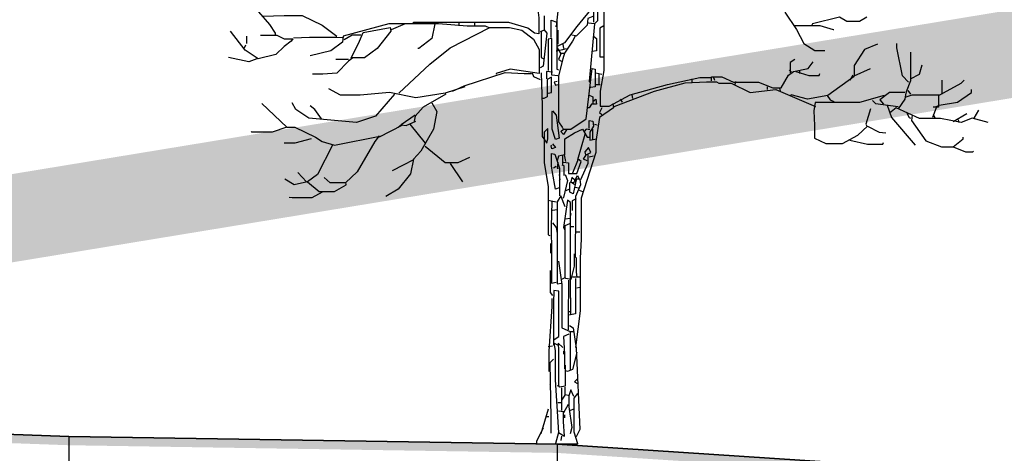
# Model space of a CAD drawing. Header units: metres. Extents: x 173015 to 189682, y 346605 to 348504.
# Tile 163 of 212: x 188937 to 188948, y 348431 to 348436. Entities that reach past the tile are written whole.
import ezdxf

# ---------------------------------------------------------------- set-up
doc = ezdxf.new("R2010")
doc.units = ezdxf.units.M
doc.header["$PDMODE"] = 35
doc.header["$PDSIZE"] = 0.075
for name, color, linetype, lineweight in [('B-ME-GR-BOOM-SD', 252, 'Continuous', 25), ('X-ME-AL-PROFIEL_HUIDIG MAAIVELD-GD', 252, 'Continuous', 0), ('X-XX-AL-DETAIL1-M-B', 252, 'Continuous', 18), ('X-XX-AL-DWARSPROFIEL_PROFIELLIJN MAAIVELD-GD', 8, 'Continuous', 35), ('X-XX-AL-HULPGEOMETRIE-G', 50, 'Continuous', 25)]:
    doc.layers.add(name, color=color, linetype=linetype, lineweight=lineweight)
doc.layers.add('X-ME-AL-PROFIELRASTER-S', color=7, linetype='Continuous')
doc.styles.add('NLCS-ISO-M100-T25', font='NLCS-ISO.ttf', dxfattribs={"height": 0.25})
doc.dimstyles.new('NLCS-M100-T25-PIJL_L3_H2', dxfattribs={"dimscale": 0.1, "dimtxt": 2.5, "dimasz": 2.5, "dimexe": 2, "dimexo": 2, "dimgap": 0.7, "dimtad": 1, "dimdec": 3, "dimzin": 0, "dimdsep": 46, "dimtxsty": 'NLCS-ISO-M100-T25', "dimcen": 0, "dimdle": 2, "dimclrd": 256, "dimclre": 256, "dimclrt": 256, "dimazin": 0, "dimtfac": 1, "dimtdec": 3, "dimtofl": 0, "dimtmove": 0, "dimatfit": 3, "dimfxl": 2, "dimfxlon": 1, "dimtfillclr": 256, "dimtolj": 1, "dimtzin": 0, "dimlwd": -1, "dimlwe": -1, "dimarcsym": 0})

# ---------------------------------------------------------------- blocks, each defined once
blk = doc.blocks.new('SAL-PROFIELRASTER_AANHAAL-D')
at = {"color": 9, "linetype": 'ByBlock', "lineweight": -2, "flags": 128}
blk.add_lwpolyline([(0, 1), (0, 0)], dxfattribs=at)
blk = doc.blocks.new('*D47')
at = {"layer": 'Defpoints', "color": 0, "transparency": 16777216}
for p in [(188917.457, 348443.934), (188917.457, 348425.926), (188943.227, 348425.912)]:
    blk.add_point(p, dxfattribs=at)
at = {"layer": 'X-XX-AL-DETAIL1-M-B', "transparency": 16777216}
for p, q in [((188917.457, 348443.734), (188917.457, 348444.134)), ((188943.227, 348443.734), (188943.227, 348444.134)), ((188942.977, 348443.934), (188917.707, 348443.934))]:
    blk.add_line(p, q, dxfattribs=at)
for points in [[(188917.707, 348443.975), (188917.707, 348443.892), (188917.457, 348443.934)], [(188942.977, 348443.975), (188942.977, 348443.892), (188943.227, 348443.934)]]:
    blk.add_solid(points, dxfattribs=at)
at = {"layer": 'X-XX-AL-DETAIL1-M-B', "transparency": 16777216, "insert": (188930.342, 348444.129), "char_height": 0.25, "attachment_point": 5, "style": 'NLCS-ISO-M100-T25'}
blk.add_mtext('\\A1;Bos', dxfattribs=at)
blk = doc.blocks.new('*D48')
at = {"layer": 'Defpoints', "color": 0, "transparency": 16777216}
for p in [(188943.227, 348443.934), (188948.537, 348430.037), (188943.227, 348425.912)]:
    blk.add_point(p, dxfattribs=at)
at = {"layer": 'X-XX-AL-DETAIL1-M-B', "transparency": 16777216}
for p, q in [((188943.227, 348443.734), (188943.227, 348444.134)), ((188948.537, 348443.734), (188948.537, 348444.134)), ((188948.287, 348443.934), (188943.477, 348443.934))]:
    blk.add_line(p, q, dxfattribs=at)
for points in [[(188943.477, 348443.975), (188943.477, 348443.892), (188943.227, 348443.934)], [(188948.287, 348443.975), (188948.287, 348443.892), (188948.537, 348443.934)]]:
    blk.add_solid(points, dxfattribs=at)
at = {"layer": 'X-XX-AL-DETAIL1-M-B', "transparency": 16777216, "insert": (188945.882, 348444.166), "char_height": 0.25, "attachment_point": 5, "style": 'NLCS-ISO-M100-T25'}
blk.add_mtext('\\A1;Ruigte', dxfattribs=at)
blk = doc.blocks.new('SGR-BOOM_S02_D_ZIJ-D')
at = {"flags": 128}
for points in [[(0.059, 5.364), (0.101, 5.356), (0.387, 5.658), (0.504, 5.785), (0.53, 5.751), (0.479, 5.154), (0.437, 4.994), (0.437, 4.834)], [(0.084, 5.347), (0.05, 5.179), (0.008, 4.784), (0, 4.784)], [(0.563, 5.347), (0.568, 5.23), (0.561, 5.129), (0.554, 4.902), (0.554, 4.28), (0.513, 4.044), (0.513, 3.872), (0.614, 3.872), (0.858, 4.002), (1.286, 4.12), (1.656, 4.2), (1.782, 4.2)], [(-3.54, 5.103), (-3.287, 4.809), (-3.22, 4.708), (-3.22, 4.692)], [(-0.202, 4.977), (-0.193, 4.885), (-0.193, 4.7), (-0.244, 4.708), (-0.319, 4.767), (-0.538, 4.83), (-1.631, 4.83), (-1.64, 4.826)], [(0.437, 5.019), (0.244, 4.784), (0.101, 4.599), (0.017, 4.557)], [(0.483, 4.977), (0.483, 4.851), (0.446, 4.818), (0.378, 4.826)], [(-3.363, 4.906), (-3.119, 4.912), (-2.909, 4.912), (-2.682, 4.801), (-2.514, 4.675)], [(-0.13, 4.91), (-0.13, 4.742), (-0.177, 4.725)], [(0.429, 4.902), (0.37, 4.876), (0.362, 4.801), (0.235, 4.675)], [(2.632, 4.952), (2.766, 4.75), (2.85, 4.591), (2.976, 4.511), (3.094, 4.511)], [(3.573, 4.893), (3.489, 4.843), (3.346, 4.843), (3.262, 4.893), (2.951, 4.818), (2.943, 4.801)], [(-1.665, 4.818), (-1.917, 4.818), (-2.438, 4.675), (-2.447, 4.607), (-2.581, 4.507), (-2.817, 4.448)], [(-2.346, 4.422), (-2.253, 4.616), (-2.211, 4.717), (-1.9, 4.776), (-1.892, 4.734), (-2.051, 4.532), (-2.194, 4.427), (-2.329, 4.427), (-2.379, 4.389), (-2.514, 4.25), (-2.674, 4.24), (-2.791, 4.24)], [(-1.883, 4.75), (-1.724, 4.822), (-1.345, 4.822), (-1.017, 4.792), (-0.807, 4.792), (-0.765, 4.776), (-0.765, 4.767)], [(-1.799, 4.019), (-1.446, 4.355), (-1.211, 4.54), (-0.757, 4.776), (-0.53, 4.776), (-0.387, 4.742), (-0.252, 4.641), (-0.189, 4.523), (-0.189, 4.246), (-0.521, 4.296), (-0.681, 4.246), (-0.681, 4.237)], [(-1.387, 4.818), (-1.421, 4.649), (-1.572, 4.532), (-1.581, 4.532)], [(-1.11, 4.826), (-1.11, 4.792)], [(-0.933, 4.834), (-0.933, 4.801)], [(-0.135, 4.75), (-0.101, 4.708), (-0.143, 4.33), (-0.177, 4.313)], [(-0.05, 4.658), (-0.05, 4.86), (0.013, 4.834), (0.013, 4.296), (0.034, 4.288)], [(0.446, 4.818), (0.387, 4.153), (0.395, 4.145)], [(0.555, 4.792), (0.509, 4.767), (0.509, 4.439), (0.546, 4.439)], [(2.741, 4.797), (3.035, 4.797), (3.187, 4.75), (3.195, 4.75)], [(-3.388, 4.687), (-3.203, 4.687), (-3.119, 4.645), (-3.018, 4.645), (-3.035, 4.616), (-3.119, 4.557), (-3.212, 4.465), (-3.414, 4.414), (-3.565, 4.515), (-3.733, 4.734)], [(-3.548, 4.675), (-3.548, 4.591)], [(-3.01, 4.654), (-2.825, 4.664), (-2.514, 4.664), (-2.447, 4.658)], [(-2.236, 4.687), (-2.337, 4.687), (-2.43, 4.633)], [(-0.164, 4.725), (-0.164, 4.431), (-0.135, 4.414)], [(0.025, 4.221), (-0.042, 4.229), (-0.042, 4.649), (-0.084, 4.641), (-0.084, 4.599), (-0.084, 4.28)], [(0.029, 4.582), (0.029, 4.742)], [(0.185, 4.692), (0.227, 4.683), (0.193, 4.616), (0.101, 4.481), (0.084, 4.414), (0.034, 4.221), (0.034, 3.691), (0.076, 3.632), (0.084, 3.615)], [(0.437, 4.675), (0.471, 4.649), (0.471, 4.507), (0.42, 4.498)], [(-3.573, 4.54), (-3.556, 4.574)], [(0.008, 4.507), (0.084, 4.523), (0.126, 4.532)], [(0.017, 4.54), (0.059, 4.473), (0.034, 4.406), (0.067, 4.389)], [(0.084, 4.582), (0.092, 4.532)], [(3.699, 4.582), (3.548, 4.523), (3.43, 4.338), (3.43, 4.221), (3.615, 4.305)], [(4.053, 4.145), (3.985, 4.221), (3.918, 4.54), (3.918, 4.591)], [(-3.43, 4.414), (-3.523, 4.38), (-3.758, 4.431)], [(0.059, 4.481), (0.101, 4.481)], [(4.078, 4.49), (4.078, 4.162), (4.027, 4.036), (4.019, 4.002), (4.01, 3.952), (3.935, 3.842)], [(-2.379, 4.406), (-2.522, 4.406)], [(0.126, 3.599), (0.092, 3.548), (0.059, 3.582), (0.092, 3.607), (0.177, 3.607), (0.353, 3.725), (0.42, 4.305), (0.454, 4.296), (0.454, 4.095), (0.404, 4.086), (0.395, 4.095)], [(1.791, 4.162), (1.791, 4.208), (1.909, 4.208), (2.043, 4.145), (2.329, 4.145), (2.497, 4.082), (2.59, 4.082), (2.674, 4.229), (2.733, 4.271), (2.901, 4.305), (2.96, 4.38)], [(2.749, 4.406), (2.695, 4.372), (2.695, 4.254)], [(4.078, 4.187), (4.179, 4.237), (4.212, 4.347)], [(-1.185, 4.044), (-1.051, 4.103), (-0.58, 4.259), (-0.362, 4.248), (-0.277, 4.248)], [(-0.269, 4.254), (-0.252, 4.212), (-0.177, 4.179)], [(-0.164, 4.254), (-0.153, 3.876), (-0.153, 3.523), (-0.101, 3.447), (-0.088, 3.498), (-0.088, 3.615), (-0.13, 3.573), (-0.13, 3.22), (-0.084, 2.951), (-0.084, 2.396), (-0.067, 2.388)], [(-0.084, 4.019), (-0.046, 4.027), (-0.046, 4.204), (-0.097, 4.179), (-0.097, 3.977), (-0.135, 3.96), (-0.151, 3.96)], [(-0.034, 4.263), (-0.105, 4.271), (-0.105, 4.187)], [(0.462, 4.254), (0.53, 4.237)], [(0.496, 4.246), (0.496, 4.12)], [(1.564, 4.187), (1.564, 4.145)], [(1.808, 4.212), (1.824, 4.17)], [(2.682, 4.288), (2.707, 4.263)], [(3.43, 4.212), (3.128, 3.994), (2.892, 3.952), (2.707, 4.002), (2.699, 3.994)], [(2.758, 4.271), (2.909, 4.225), (3.027, 4.225), (3.035, 4.246)], [(2.8, 4.28), (2.8, 4.246)], [(3.414, 4.229), (3.38, 4.17)], [(-1.043, 4.095), (-1.27, 4.019), (-1.606, 3.968), (-1.909, 4.027), (-2.245, 3.998), (-2.472, 3.998), (-2.606, 4.069)], [(0.017, 4.153), (-0.017, 4.145), (0, 4.111), (0.025, 4.12)], [(0.462, 4.12), (0.513, 4.12)], [(0.673, 3.868), (1.135, 4.044), (1.488, 4.141), (1.732, 4.151), (1.85, 4.151), (1.875, 4.137), (2.018, 4.137), (2.236, 4.027), (2.531, 4.061), (2.985, 3.868)], [(2.068, 4.153), (2.06, 4.12)], [(2.43, 4.095), (2.43, 4.061)], [(2.573, 4.078), (2.581, 4.044)], [(4.027, 3.977), (4.095, 4.002), (4.414, 4.002), (4.658, 4.137), (4.692, 4.17)], [(4.439, 4.01), (4.439, 4.17)], [(-1.85, 4.01), (-2.068, 3.758), (-2.287, 3.683), (-2.833, 3.733), (-2.985, 3.834), (-3.027, 3.91)], [(-1.261, 4.01), (-1.522, 3.859), (-1.614, 3.758), (-1.623, 3.699)], [(0.378, 4.002), (0.429, 3.977), (0.429, 3.901)], [(0.874, 4.002), (0.883, 3.96)], [(3.775, 3.994), (3.489, 3.914), (3.111, 3.912), (2.981, 3.912), (2.966, 3.817), (2.975, 3.649), (2.975, 3.506), (3.102, 3.443), (3.296, 3.443), (3.472, 3.54), (3.582, 3.641), (3.716, 3.573), (3.792, 3.565)], [(3.119, 3.994), (3.153, 3.943), (3.195, 3.926)], [(4.01, 4.027), (3.834, 4.027), (3.725, 3.943), (3.767, 3.893)], [(4.044, 4.053), (4.078, 4.01)], [(4.397, 3.994), (4.397, 3.859), (4.338, 3.859)], [(4.406, 3.884), (4.616, 3.918), (4.776, 4.027), (4.776, 4.061)], [(-3.372, 3.901), (-3.086, 3.632), (-3.254, 3.573), (-3.489, 3.573), (-3.498, 3.582)], [(-2.69, 3.725), (-2.766, 3.834), (-2.817, 3.876)], [(-1.421, 3.91), (-1.362, 3.809), (-1.404, 3.607), (-1.547, 3.355), (-1.631, 3.262), (-1.665, 3.094), (-1.808, 2.917), (-1.951, 2.833)], [(0.656, 3.901), (0.664, 3.851), (0.504, 3.741), (0.462, 3.464), (0.462, 3.338), (0.294, 2.817), (0.294, 2.346), (0.282, 2.127), (0.282, 1.522), (0.227, 1.101)], [(0.429, 3.926), (0.462, 3.952), (0.471, 3.893), (0.412, 3.893), (0.387, 3.851), (0.37, 3.851)], [(0.53, 3.851), (0.504, 3.8), (0.53, 3.775)], [(0.74, 3.952), (0.765, 3.918)], [(3.262, 3.918), (3.346, 3.918)], [(3.641, 3.935), (3.674, 3.901), (3.935, 3.868)], [(3.809, 3.884), (3.859, 3.741), (4.128, 3.422)], [(4.969, 3.683), (4.784, 3.733), (4.658, 3.683), (4.422, 3.729), (4.33, 3.731), (4.179, 3.731), (3.91, 3.851), (3.834, 3.792)], [(4.372, 3.851), (4.33, 3.741)], [(4.397, 3.876), (4.355, 3.859)], [(-1.614, 3.767), (-1.774, 3.657)], [(-0.034, 3.817), (0.008, 3.767), (0.042, 3.506), (0, 3.489), (-0.038, 3.607), (-0.038, 3.809), (-0.034, 3.817)], [(3.615, 3.842), (3.565, 3.666), (3.573, 3.641)], [(4.036, 3.792), (4.061, 3.741), (4.078, 3.733)], [(4.095, 3.767), (4.086, 3.708), (4.254, 3.472), (4.431, 3.405), (4.565, 3.405), (4.708, 3.346), (4.792, 3.346), (4.801, 3.355)], [(4.338, 3.775), (4.355, 3.741)], [(4.725, 3.783), (4.565, 3.691)], [(4.809, 3.733), (4.86, 3.826)], [(-3.086, 3.632), (-2.993, 3.632), (-2.758, 3.514), (-2.682, 3.464), (-2.539, 3.422), (-2.001, 3.531)], [(-1.766, 3.649), (-2.026, 3.514)], [(-1.808, 3.632), (-1.774, 3.657), (-1.715, 3.649), (-1.606, 3.699)], [(-1.673, 3.666), (-1.497, 3.447)], [(0.387, 3.615), (0.387, 3.708), (0.429, 3.699), (0.437, 3.641), (0.395, 3.573), (0.395, 3.481), (0.471, 3.498)], [(0.446, 3.666), (0.479, 3.657)], [(4.624, 3.716), (4.633, 3.683)], [(-2.026, 3.531), (-2.077, 3.464), (-2.278, 3.119), (-2.413, 2.993), (-2.59, 2.993), (-2.657, 3.052)], [(0.105, 3.313), (0.105, 3.498), (0.219, 3.565), (0.311, 3.607), (0.362, 3.514), (0.387, 3.514)], [(0.336, 3.548), (0.252, 3.254)], [(0.395, 3.599), (0.353, 3.607), (0.328, 3.582)], [(0.425, 3.607), (0.425, 3.489)], [(4.565, 3.405), (4.683, 3.498), (4.683, 3.514)], [(-2.808, 3.498), (-2.993, 3.447), (-3.119, 3.447)], [(-2.564, 3.422), (-2.733, 3.086), (-2.85, 3.002), (-3.002, 2.968), (-3.111, 3.035)], [(-1.497, 3.414), (-1.27, 3.224), (-1.118, 3.224), (-0.984, 3.287)], [(-0.034, 3.439), (0, 3.397), (-0.042, 3.38), (-0.05, 3.414), (-0.042, 3.422)], [(0.362, 3.245), (0.319, 3.262), (0.353, 3.313), (0.404, 3.338), (0.378, 3.397), (0.336, 3.346), (0.345, 3.313)], [(3.38, 3.481), (3.582, 3.435), (3.758, 3.435), (3.767, 3.456)], [(0.042, 2.934), (0, 2.917), (-0.034, 3.111), (-0.046, 3.187), (-0.046, 3.329), (-0.008, 3.321), (0.046, 3.161), (0.046, 2.842)], [(0.118, 3.237), (0.101, 3.313), (0.034, 3.296), (0.017, 3.245)], [(0.08, 3.304), (0.08, 3.195)], [(0.37, 3.313), (0.37, 3.212), (0.286, 3.027)], [(0.437, 3.296), (0.387, 3.287)], [(-1.631, 3.254), (-1.749, 3.195), (-1.875, 3.128)], [(-1.211, 3.212), (-1.068, 3.002)], [(0.008, 3.178), (-0.025, 3.161)], [(0.025, 3.229), (0.017, 3.161), (0.034, 3.161)], [(0.097, 3.077), (0.097, 3.187), (0.076, 3.195)], [(0.092, 3.229), (0.147, 3.22), (0.147, 3.098), (0.244, 3.098), (0.294, 3.237), (0.261, 3.262), (0.193, 3.102)], [(-2.859, 3.002), (-2.96, 3.111)], [(0.042, 3.086), (0.05, 3.027), (0.042, 3.018)], [(0.109, 3.086), (0.135, 3.018), (0.092, 2.825), (0.084, 2.817)], [(0.219, 3.01), (0.252, 3.077), (0.269, 3.035), (0.227, 3.035)], [(-2.85, 3.002), (-2.716, 2.892), (-2.539, 2.892), (-2.405, 2.968), (-2.405, 2.985)], [(0.235, 3.027), (0.202, 2.867), (0.164, 2.884), (0.164, 2.993), (0.177, 3.002)], [(0.219, 3.027), (0.185, 3.052), (0.177, 3.002), (0.219, 2.976)], [(0.227, 3.002), (0.193, 2.993)], [(0.277, 3.035), (0.286, 2.968), (0.227, 2.833), (0.227, 2.472), (0.223, 2.337), (0.223, 2.136), (0.21, 2.136)], [(0.219, 2.943), (0.269, 2.934)], [(-2.682, 2.884), (-2.8, 2.821), (-3.027, 2.821), (-3.06, 2.825)], [(0.109, 2.716), (0.059, 2.842), (0.017, 2.775), (0.017, 2.396), (0.017, 1.925), (0.017, 1.833), (0.067, 1.841)], [(0.16, 2.917), (0.118, 2.901)], [(0.269, 2.909), (0.311, 2.892)], [(-0.084, 2.791), (-0.05, 2.783), (0.008, 2.775)], [(-0.042, 2.775), (-0.05, 2.489), (-0.046, 2.186), (-0.046, 1.841), (0.008, 1.85)], [(0.177, 1.48), (0.172, 1.867), (0.172, 2.766), (0.135, 2.791), (0.092, 2.48), (0.101, 2.455)], [(0.235, 2.808), (0.189, 2.783), (0.189, 2.674)], [(0.017, 2.682), (-0.034, 2.674)], [(0.177, 2.64), (0.168, 2.606)], [(-0.034, 2.531), (0.008, 2.48), (0.017, 2.413)], [(0.16, 2.522), (0.105, 2.497), (0.107, 2.245), (0.107, 1.9), (0.067, 1.883)], [(0.168, 2.581), (0.109, 2.573)], [(0.177, 2.489), (0.21, 2.489)], [(0.235, 2.43), (0.277, 2.43)], [(-0.059, 2.295), (-0.059, 2.186)], [(0.214, 2.178), (0.214, 2.035), (0.177, 1.883), (0.118, 1.892), (0.109, 1.9)], [(0.034, 2.094), (0.071, 1.824), (0.071, 1.328), (0.168, 1.286), (0.168, 0.841)], [(0.235, 2.136), (0.235, 1.967), (0.244, 1.909)], [(-0.063, 1.984), (-0.061, 1.875), (-0.061, 1.732), (-0.034, 1.698)], [(0.147, 1.875), (0.145, 1.438), (0.145, 1.303)], [(0.227, 1.892), (0.227, 1.732), (0.227, 1.488), (0.151, 1.471)], [(0.277, 1.909), (0.193, 1.909)], [(-0.017, 1.194), (0.038, 1.228), (0.036, 1.37), (0.036, 1.749), (-0.021, 1.757), (-0.023, 1.614), (-0.023, 1.16), (-0.025, 1.127)], [(0.277, 1.791), (0.244, 1.782)], [(-0.042, 1.665), (-0.042, 1.572), (-0.076, 1.059), (-0.076, 0.824)], [(0.143, 1.513), (0.177, 1.513)], [(0.151, 1.253), (0.092, 1.228), (0.101, 1.026), (0.101, 0.858)], [(0.16, 1.354), (0.202, 1.328), (0.235, 1.093), (0.277, 0.16), (0.235, 0.076)], [(0.16, 1.286), (0.202, 1.286)], [(0.025, 1.127), (-0.021, 1.152), (-0.006, 1.068), (-0.006, 0.731), (0.034, 0.126), (0, 0)], [(0.084, 1.101), (0.029, 1.152), (0.032, 1.068), (0.032, 0.664), (0.017, 0.656)], [(-0.034, 1.118), (-0.084, 1.11)], [(0.092, 1.059), (0.092, 1.026)], [(0.244, 1.043), (0.193, 0.849), (0.135, 0.824), (0.118, 0.832)], [(-0.025, 0.967), (-0.067, 0.925), (-0.055, 0.294), (-0.055, 0.118)], [(0.109, 0.9), (0.109, 0.656), (0.05, 0.647), (0.034, 0.664)], [(-0.063, 0.782), (-0.063, 0.681), (-0.067, 0.673)], [(0.252, 0.74), (0.219, 0.706), (0.252, 0.689)], [(0.105, 0.647), (0.105, 0.555), (0.067, 0.496)], [(0.067, 0.639), (0.067, 0.378)], [(0.21, 0.538), (0.177, 0.614), (0.151, 0.546), (0.151, 0.42), (0.185, 0.185), (0.168, 0.109)], [(0.252, 0.572), (0.21, 0.521), (0.21, 0.135), (0.252, 0), (0.252, -0.008)], [(0.025, 0.471), (0.059, 0.471)], [(0.109, 0.563), (0.143, 0.555)], [(-0.084, 0.395), (-0.168, 0.109)], [(0.034, 0.126), (0.101, 0.084), (0.092, 0.252), (0.092, 0.362), (0.034, 0.37)], [(0.143, 0.446), (0.092, 0.353)], [(0.21, 0.395), (0.168, 0.378)], [(-0.109, 0.311), (-0.076, 0.311)], [(0.101, 0.328), (0.101, 0.294)], [(-0.143, 0.177), (-0.219, 0.025)], [(0.067, 0.084), (0.059, 0.034)]]:
    blk.add_lwpolyline(points, dxfattribs=at)
at = {"ltscale": 0.1, "flags": 128}
for points in [[(-0.219, 0.025), (-0.219, -0.008)], [(0.252, -0.008), (-0.219, -0.008)]]:
    blk.add_lwpolyline(points, dxfattribs=at)

msp = doc.modelspace()

# ---------------------------------------------------------------- hatches: boundary and pattern name
at = {"layer": 'X-ME-AL-PROFIEL_HUIDIG MAAIVELD-GD'}
h = msp.add_hatch(dxfattribs=at)
h.set_pattern_fill('AGR-MAAIVELD', color=256, scale=0.05, pattern_type=2)
h.set_pattern_definition([(45, (2170.6824, 91.25903), (-0.25000007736, 0.25000007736), []), (45, (2170.6467, 91.29474), (0, 0.50000015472), [0.3535535, -0.3535535]), (45, (2170.611, 91.33046), (0, 0.50000015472), [0.3535535, -0.3535535]), (45, (2170.57477, 91.36667), (0, 0.50000015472), [0.3535535, -0.3535535]), (45, (2170.53956, 91.4019), (0, 0.50000015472), [0.3535535, -0.3535535]), (45, (2170.50384, 91.4376), (0, 0.50000015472), [0.3535535, -0.3535535]), (45, (2170.46813, 91.4733), (0, 0.50000015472), [0.3535535, -0.3535535]), (315, (2170.6824, 91.25903), (0.25000007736, 0.25000007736), []), (315, (2170.71813, 91.29474), (0.50000015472, -1e-16), [0.3535535, -0.3535535]), (315, (2170.75384, 91.33046), (0.50000015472, -1e-16), [0.3535535, -0.3535535]), (315, (2170.79006, 91.36667), (0.50000015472, -1e-16), [0.3535535, -0.3535535]), (315, (2170.82527, 91.4019), (0.50000015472, -1e-16), [0.3535535, -0.3535535]), (315, (2170.861, 91.4376), (0.50000015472, -1e-16), [0.3535535, -0.3535535]), (315, (2170.8967, 91.4733), (0.50000015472, -1e-16), [0.3535535, -0.3535535])])
h.paths.add_polyline_path([(188933.6058, 348431.3958), (188927.11, 348431.4538), (188922.0577, 348431.8278), (188916.6964, 348432.0388), (188911.7593, 348432.1308), (188907.608, 348432.1728), (188905.0351, 348432.4178), (188901.4066, 348432.6098), (188898.9572, 348433.2828), (188898.0873, 348434.2737), (188896.6015, 348434.6448), (188894.9502, 348434.7188), (188893.1728, 348434.6798), (188890.9086, 348434.7288), (188888.8458, 348433.9988), (188883.9935, 348432.0088), (188882.0395, 348430.7668), (188881.3563, 348430.5858), (188880.7097, 348430.2008), (188879.7566, 348429.6698), (188879.7566, 348429.5698), (188880.7097, 348430.1008), (188881.3563, 348430.4858), (188882.0395, 348430.6668), (188883.9935, 348431.9088), (188888.8458, 348433.8988), (188890.9086, 348434.6288), (188893.1728, 348434.5798), (188894.9502, 348434.6188), (188896.6015, 348434.5448), (188898.0433, 348434.1635), (188898.9572, 348433.1828), (188901.4066, 348432.5098), (188905.0351, 348432.3178), (188907.608, 348432.0728), (188911.7593, 348432.0308), (188916.6964, 348431.9388), (188922.0577, 348431.7278), (188927.11, 348431.3538), (188933.6058, 348431.2958), (188937.6066, 348431.1508), (188943.2151, 348431.0628), (188946.4089, 348430.8538), (188949.175, 348430.8278), (188950.9405, 348430.5378), (188954.2766, 348430.4388), (188957.6347, 348430.2748), (188961.4535, 348430.2028), (188964.2453, 348430.1418), (188966.842, 348430.0318), (188969.6503, 348429.9108), (188972.4631, 348429.9038), (188975.1915, 348429.8378), (188977.906, 348429.7498), (188980.7908, 348429.7078), (188983.2688, 348429.7828), (188985.7744, 348429.6958), (188988.3146, 348429.6898), (188990.777, 348429.7088), (188993.4051, 348429.7258), (188995.5321, 348429.7308), (188995.5321, 348429.8308), (188993.4051, 348429.8258), (188990.777, 348429.8088), (188988.3146, 348429.7898), (188985.7744, 348429.7958), (188983.2688, 348429.8828), (188980.7908, 348429.8078), (188977.906, 348429.8498), (188975.1915, 348429.9378), (188972.4631, 348430.0038), (188969.6503, 348430.0108), (188966.842, 348430.1318), (188964.2453, 348430.2418), (188961.4535, 348430.3028), (188957.6347, 348430.3748), (188954.2766, 348430.5388), (188950.9405, 348430.6378), (188949.175, 348430.9278), (188946.4089, 348430.9538), (188943.2151, 348431.1628), (188937.6066, 348431.2508)])

# ---------------------------------------------------------------- linework, layer by layer
at = {"layer": 'X-XX-AL-DWARSPROFIEL_PROFIELLIJN MAAIVELD-GD'}
msp.add_lwpolyline([(188922.0577, 348431.8278), (188927.11, 348431.4538), (188933.6058, 348431.3958), (188937.6066, 348431.2508), (188943.2151, 348431.1628), (188946.4089, 348430.9538), (188949.175, 348430.9278), (188950.9405, 348430.6378), (188954.2766, 348430.5388), (188957.6347, 348430.3748), (188961.4535, 348430.3028), (188964.2453, 348430.2418), (188966.842, 348430.1318), (188969.6503, 348430.0108), (188972.4631, 348430.0038), (188975.1915, 348429.9378), (188977.906, 348429.8498), (188980.7908, 348429.8078), (188983.2688, 348429.8828)], dxfattribs=at)
at = {"layer": 'X-XX-AL-HULPGEOMETRIE-G', "const_width": 1}
msp.add_lwpolyline([(188873.8898, 348423.396), (188995.814, 348443.4252), (188995.594, 348423.396), (188873.5015, 348437.0757)], dxfattribs=at)

# ---------------------------------------------------------------- block references
at = {"layer": 'B-ME-GR-BOOM-SD'}
msp.add_blockref('SGR-BOOM_S02_D_ZIJ-D', (188943.1983, 348431.1712), dxfattribs=at)
at = {"layer": 'X-ME-AL-PROFIELRASTER-S'}
for p, yscale in [((188937.6066, 348426.8438), 4.407), ((188943.2151, 348426.8438), 4.318999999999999)]:
    msp.add_blockref('SAL-PROFIELRASTER_AANHAAL-D', p, dxfattribs=dict(at, yscale=yscale))

# ---------------------------------------------------------------- dimensions: what is measured, and where the dimension line sits
at = {"layer": 'X-XX-AL-DETAIL1-M-B'}
for base, p1, p2, text, picture, middle in [((188943.2266, 348443.9336), (188948.5367, 348430.0365), (188943.2266, 348425.9118), 'Ruigte', '*D48', (188945.8817, 348443.9336)), ((188917.4566, 348443.9336), (188943.2266, 348425.9118), (188917.4566, 348425.9259), 'Bos', '*D47', (188930.3416, 348443.9336))]:
    dim = msp.add_linear_dim(base=base, p1=p1, p2=p2, text=text, dimstyle='NLCS-M100-T25-PIJL_L3_H2', dxfattribs=at)
    dim.commit()
    dim.dimension.update_dxf_attribs({"geometry": picture, "text_midpoint": middle, "dimtype": 160})

doc.saveas('drawing.dxf')
